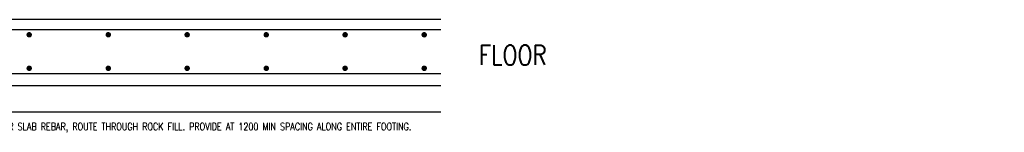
# Model space of a CAD drawing. Header units: millimetres. Extents: x -8170 to 23704, y -2065 to 9093.
# Tile 2 of 6: x -4422 to -389, y 213 to 676. Entities that reach past the tile are written whole.
import ezdxf
from ezdxf import colors
from ezdxf.entities.mleader import LeaderData, LeaderLine
from ezdxf.math import Vec2, Vec3

# ---------------------------------------------------------------- set-up
doc = ezdxf.new("R2010")
doc.units = ezdxf.units.MM
for name, color, linetype in [('E-ANNO-TEXT', 3, 'Continuous'), ('S-ANNO-DIMS', 2, 'Continuous'), ('S-SECT-CONC', 3, 'Continuous'), ('S-SECT-RBAR', 5, 'Continuous'), ('S-STRL-MISC', 11, 'Continuous')]:
    doc.layers.add(name, color=color, linetype=linetype)
doc.styles.add('ROMANS', font='ROMANS.shx', dxfattribs={"width": 0.8})
doc.styles.add('Text', font='romans.shx', dxfattribs={"width": 0.8, "height": 3})

msp = doc.modelspace()

# ---------------------------------------------------------------- linework, layer by layer
at = {"layer": 'S-SECT-CONC', "color": 1}
for p, q in [((-2696.8, 675.5), (-5755, 675.5)), ((-5718.6, 635.4), (-2696.8, 635.4)), ((-5718.6, 454.5), (-2696.8, 454.5)), ((-5755, 405.5), (-2696.8, 405.5))]:
    msp.add_line(p, q, dxfattribs=at)
at = {"layer": 'S-SECT-RBAR', "color": 1, "const_width": 11.2}
for points in [[(-4388.7, 613.5, 1), (-4377.5, 613.5, 1)], [(-4064.7, 613.5, 1), (-4053.5, 613.5, 1)], [(-3741.7, 613.5, 1), (-3730.5, 613.5, 1)], [(-3417.7, 613.5, 1), (-3406.5, 613.5, 1)], [(-3094.8, 613.5, 1), (-3083.5, 613.5, 1)], [(-2770.8, 613.5, 1), (-2759.5, 613.5, 1)], [(-4388.7, 475.9, 1), (-4377.5, 475.9, 1)], [(-4064.7, 475.9, 1), (-4053.5, 475.9, 1)], [(-3741.7, 475.9, 1), (-3730.5, 475.9, 1)], [(-3417.7, 475.9, 1), (-3406.5, 475.9, 1)], [(-3094.8, 475.9, 1), (-3083.5, 475.9, 1)], [(-2770.8, 475.9, 1), (-2759.5, 475.9, 1)]]:
    msp.add_lwpolyline(points, format="xyb", close=True, dxfattribs=at)
at = {"layer": 'S-STRL-MISC', "color": 1}
msp.add_line((-5768.9, 297.1), (-2696.8, 297.1), dxfattribs=at)

# ---------------------------------------------------------------- texts
at = {"layer": 'E-ANNO-TEXT', "insert": (-2541.3, 570.7), "char_height": 81, "attachment_point": 1, "style": 'ROMANS'}
msp.add_mtext('FLOOR', dxfattribs=at)

# ---------------------------------------------------------------- leaders
at = {"layer": 'S-ANNO-DIMS', "ltscale": 10}
ml = msp.add_multileader_mtext('Standard', dxfattribs=at)
ml.set_content('PIGTAIL TO CONNECT FOOTING TO FLOOR SLAB REBAR, ROUTE THROUGH ROCK FILL. PROVIDE AT 1200 MIN SPACING ALONG ENTIRE FOOTING.', color=3, style='Text')
ml.set_leader_properties(color=2)
ml.build(insert=Vec2(0, 0))
ml.multileader.update_dxf_attribs({"text_right_attachment_type": 3, "dogleg_length": 3, "arrow_head_size": 30, "scale": 10})
ctx = ml.context
ctx.base_point, ctx.scale, ctx.char_height, ctx.arrow_head_size, ctx.landing_gap_size, ctx.plane_origin = Vec3(-5117.3, 236.7), 10, 30, 30, 15, Vec3(-5653.8, 236.7)
ctx.right_attachment = 3
notes = []
notes.append((ctx, [(0, (1, 1, 0), (-5147.3, 236.7), (1, 0), 30, [(0, [(-5653.8, 236.7)], 0, [])])]))
ctx.mtext.insert, ctx.mtext.width, ctx.mtext.flow_direction = Vec3(-5102.3, 251.7), 869.18, 5
for ctx, leaders in notes:
    for number, flags, end, landing, length, lines in leaders:
        leader = LeaderData()
        leader.index, (leader.has_last_leader_line, leader.has_dogleg_vector, leader.attachment_direction) = number, flags
        leader.last_leader_point, leader.dogleg_vector, leader.dogleg_length = Vec3(end), Vec3(landing), length
        for number, points, colour, breaks in lines:
            line = LeaderLine()
            line.index, line.vertices, line.color, line.breaks = number, Vec3.list(points), colors.encode_raw_color(colour), breaks
            leader.lines.append(line)
        ctx.leaders.append(leader)

doc.saveas('drawing.dxf')
